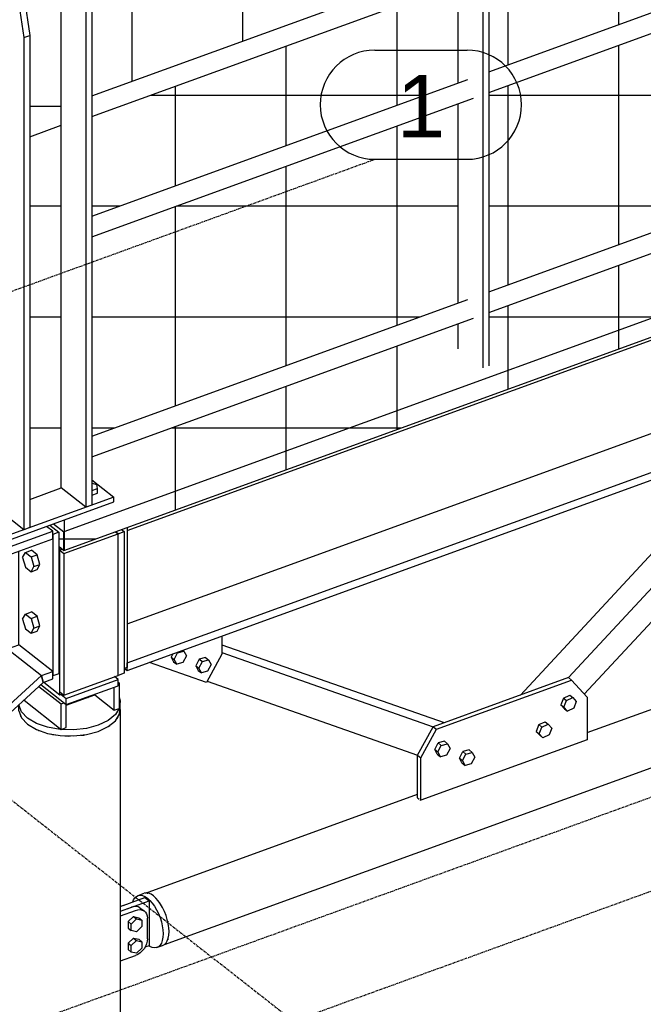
# Model space of a CAD drawing. Header units: millimetres. Extents: x 25 to 224619, y 20 to 11454.
# Tile 96 of 105: x 204800 to 205656, y 3886 to 5239. Entities that reach past the tile are written whole.
import ezdxf

# ---------------------------------------------------------------- set-up
doc = ezdxf.new("R2010")
doc.units = ezdxf.units.MM
doc.linetypes.add('DXK_LINE_DOT3', pattern=[5.9187, 2.979, -0.9799, 0.9799, -0.9799])
for name, color, linetype in [('ACIER_VISIBLE', 7, 'Continuous'), ('BOULONS', 7, 'Continuous'), ('MAILLAGE', 7, 'Continuous')]:
    doc.layers.add(name, color=color, linetype=linetype)
doc.styles.add('Arial', font='arial.ttf', dxfattribs={"height": 0.2})
pattern_1 = [(0, (203887.04, 5272.26), (0, 152.4), []), (90, (203887.04, 5272.26), (-152.4, 9e-15), [])]
pattern_2 = [(0, (205775.34, 5287.35), (0, 152.4), []), (90, (205775.34, 5287.35), (-152.4, 9e-15), [])]

# ---------------------------------------------------------------- blocks, each defined once
blk = doc.blocks.new('GridLine-1649644-28265 - 28025')
at = {"layer": 'MAILLAGE', "color": 7, "linetype": 'Continuous'}
for p, q in [((205287.5, 5196.8), (205414.2, 5196.8)), ((205287.5, 5046.8), (205414.2, 5046.8))]:
    blk.add_line(p, q, dxfattribs=at)
at = {"layer": 'MAILLAGE', "color": 7, "linetype": 'DXK_LINE_DOT3'}
blk.add_line((197433.6, 2193.3), (205287.5, 5046.8), dxfattribs=at)
at = {"layer": 'MAILLAGE', "color": 7, "linetype": 'Continuous'}
for centre, start, end in [((205287.5, 5121.8), 90, 270), ((205414.2, 5121.8), 270, 90)]:
    blk.add_arc(centre, 75, start, end, dxfattribs=at)
at = {"layer": 'MAILLAGE', "color": 7, "linetype": 'Continuous', "style": 'Arial'}
blk.add_text('1', height=86, dxfattribs=at).set_placement((205317.5, 5076.8))
blk = doc.blocks.new('GridLine-1649644-28266 - 28025')
at = {"layer": 'MAILLAGE', "color": 7, "linetype": 'DXK_LINE_DOT3'}
blk.add_line((198317.8, 1500.3), (206171.7, 4353.9), dxfattribs=at)
blk = doc.blocks.new('GridLine-1649644-28267 - 28025')
at = {"layer": 'MAILLAGE', "color": 7, "linetype": 'DXK_LINE_DOT3'}
blk.add_line((198430.4, 1412.1), (206284.2, 4265.6), dxfattribs=at)
blk = doc.blocks.new('GridLine-1649644-35271 - 28025')
at = {"layer": 'MAILLAGE', "color": 7, "linetype": 'DXK_LINE_DOT3'}
blk.add_line((203380, 5270.2), (206606.4, 2741.6), dxfattribs=at)
blk = doc.blocks.new('Part-1649644-29571 - 28025')
at = {"layer": 'ACIER_VISIBLE', "color": 136, "linetype": 'Continuous'}
for p, q in [((204898.7, 4606.5), (204929, 4582.7)), ((204813.3, 4579.4), (204856.6, 4595.2)), ((204929, 4582.7), (204774.7, 4526.7)), ((204846.2, 4545.9), (204929, 4576)), ((204929, 4576), (204929, 4582.7)), ((204740.9, 4553.1), (204771.2, 4564.2)), ((204774.7, 4526.7), (204740.9, 4553.1)), ((204740.9, 4553.1), (204740.9, 4546.4)), ((204740.9, 4546.4), (204774.7, 4519.9)), ((204774.7, 4519.9), (204846.2, 4545.9)), ((204774.7, 4519.9), (204774.7, 4526.7))]:
    blk.add_line(p, q, dxfattribs=at)
blk = doc.blocks.new('Bolt-1649644-29460 - 28025')
at = {"layer": 'BOULONS', "color": 7, "linetype": 'Continuous'}
for p, q in [((205546.7, 4306.6), (205543.1, 4297.3)), ((205546.7, 4306.6), (205555.3, 4310.5)), ((205546.7, 4306.6), (205551, 4303.3)), ((205547.3, 4294), (205551, 4303.3)), ((205551, 4303.3), (205559.5, 4307.2)), ((205555.3, 4310.5), (205559.5, 4307.2)), ((205559.5, 4307.2), (205564.4, 4301.8)), ((205564.4, 4301.8), (205560.8, 4292.5)), ((205543.1, 4297.3), (205548, 4291.9)), ((205543.1, 4297.3), (205547.3, 4294)), ((205552.2, 4288.6), (205547.3, 4294)), ((205548, 4291.9), (205552.2, 4288.6)), ((205560.8, 4292.5), (205552.2, 4288.6)), ((205512.9, 4270.1), (205509.2, 4260.8)), ((205512.9, 4270.1), (205521.4, 4274)), ((205512.9, 4270.1), (205517.1, 4266.8)), ((205513.4, 4257.5), (205517.1, 4266.8)), ((205517.1, 4266.8), (205525.6, 4270.7)), ((205521.4, 4274), (205525.6, 4270.7)), ((205525.6, 4270.7), (205530.6, 4265.2)), ((205530.6, 4265.2), (205526.9, 4256)), ((205509.2, 4260.8), (205514.1, 4255.4)), ((205509.2, 4260.8), (205513.4, 4257.5)), ((205518.4, 4252.1), (205513.4, 4257.5)), ((205514.1, 4255.4), (205518.4, 4252.1)), ((205526.9, 4256), (205518.4, 4252.1))]:
    blk.add_line(p, q, dxfattribs=at)
blk = doc.blocks.new('Part-1649644-29432 - 28025')
at = {"layer": 'ACIER_VISIBLE', "color": 136, "linetype": 'Continuous'}
for p, q in [((204941.6, 4021.6), (204971.7, 4032.5)), ((204971.7, 4032.5), (204977.3, 4028.1)), ((204938.4, 4020.1), (204938, 4019.8)), ((204941.6, 4021.6), (204938.4, 4020.1)), ((204947.2, 4017.2), (204977.3, 4028.1)), ((204977.3, 4028.1), (204977.3, 3966.2)), ((204977.3, 3966.2), (204971.6, 3964.2))]:
    blk.add_line(p, q, dxfattribs=at)
blk = doc.blocks.new('Part-1649644-29368 - 28025')
at = {"layer": 'ACIER_VISIBLE', "color": 136, "linetype": 'Continuous'}
for p, q in [((204931, 4535.2), (204934.7, 4532.3)), ((204934.7, 4532.3), (204942.9, 4535.3)), ((204934.7, 4337.8), (204934.7, 4532.3)), ((204939.2, 4538.2), (204942.9, 4535.3)), ((204942.9, 4535.3), (204942.9, 4340.8)), ((204942.9, 4340.8), (204934.7, 4337.8))]:
    blk.add_line(p, q, dxfattribs=at)
blk = doc.blocks.new('Bolt-1649644-29452 - 28025')
at = {"layer": 'BOULONS', "color": 7, "linetype": 'Continuous'}
for p, q in [((205015.7, 4369.5), (205016.6, 4368.7)), ((205016.6, 4368.7), (205025.2, 4371.1)), ((205023.6, 4372.3), (205025.2, 4371.1)), ((205025.2, 4371.1), (205028.8, 4364.4)), ((205009.9, 4367.3), (205007.5, 4363)), ((205007.5, 4363), (205011.1, 4356.4)), ((205007.5, 4363), (205011.7, 4359.7)), ((205011.1, 4356.4), (205015.4, 4353.1)), ((205011.7, 4359.7), (205016.6, 4368.7)), ((205015.4, 4353.1), (205011.7, 4359.7)), ((205028.8, 4364.4), (205023.9, 4355.4)), ((205046.3, 4360.1), (205041.4, 4351.1)), ((205045.6, 4347.8), (205050.5, 4356.8)), ((205054.9, 4362.5), (205046.3, 4360.1)), ((205046.3, 4360.1), (205050.5, 4356.8)), ((205050.5, 4356.8), (205059.1, 4359.2)), ((205054.9, 4362.5), (205059.1, 4359.2)), ((205059.1, 4359.2), (205062.7, 4352.5)), ((205023.9, 4355.4), (205015.4, 4353.1)), ((205041.4, 4351.1), (205045, 4344.5)), ((205041.4, 4351.1), (205045.6, 4347.8)), ((205045, 4344.5), (205049.3, 4341.2)), ((205049.3, 4341.2), (205045.6, 4347.8)), ((205057.8, 4343.5), (205049.3, 4341.2)), ((205062.7, 4352.5), (205057.8, 4343.5))]:
    blk.add_line(p, q, dxfattribs=at)
blk = doc.blocks.new('Part-1649644-29458 - 28025')
at = {"layer": 'ACIER_VISIBLE', "color": 136, "linetype": 'Continuous'}
for p, q in [((205553.5, 4334.7), (205367.6, 4267.2)), ((205372.1, 4263.7), (205558, 4331.2)), ((205553.5, 4334.7), (205558, 4331.2)), ((205558, 4331.2), (205579.3, 4307.7)), ((205579.3, 4307.7), (205579.3, 4249.2)), ((205346.3, 4228.2), (205367.6, 4267.2)), ((205350.8, 4224.7), (205372.1, 4263.7)), ((205367.6, 4267.2), (205372.1, 4263.7)), ((205579.3, 4249.2), (205350.8, 4166.2)), ((205346.3, 4169.7), (205346.3, 4228.2)), ((205346.3, 4228.2), (205350.8, 4224.7)), ((205350.8, 4166.2), (205350.8, 4224.7)), ((205346.3, 4169.7), (205348.5, 4167.9)), ((205349.6, 4167), (205350.8, 4166.2))]:
    blk.add_line(p, q, dxfattribs=at)
blk = doc.blocks.new('Part-1649644-28384 - 28025')
at = {"layer": 'ACIER_VISIBLE', "color": 136, "linetype": 'Continuous'}
for p, q in [((203864.8, 5289.7), (203887, 5272.3)), ((203958.3, 5216.4), (204328.6, 4926.2)), ((204365.8, 4897.1), (204443.7, 4836)), ((204464.4, 4819.7), (204550.6, 4752.2)), ((204571.3, 4736), (204685.8, 4646.2)), ((204727.9, 4613.3), (204771.2, 4579.3)), ((204853.2, 4515.1), (204854.7, 4513.9)), ((204854.7, 4310.9), (204854.7, 4513.9)), ((204832.6, 4328.3), (204854.7, 4310.9)), ((204854.7, 4310.9), (204858.3, 4312.3))]:
    blk.add_line(p, q, dxfattribs=at)
blk = doc.blocks.new('Part-1649644-29570 - 28025')
at = {"layer": 'ACIER_VISIBLE', "color": 136, "linetype": 'Continuous'}
for p, q in [((204794.1, 5289.9), (204805, 5213.9)), ((204799.4, 5294.8), (204802, 5295.7)), ((204801.1, 5296.4), (204802, 5295.7)), ((204802, 5295.7), (204813.3, 5216.9)), ((204771.2, 5240.3), (204777.6, 5274.8)), ((204771.2, 4564.2), (204771.2, 5240.3)), ((204805, 5213.9), (204813.3, 5216.9)), ((204805, 5213.9), (204805, 4537.7)), ((204813.3, 5216.9), (204813.3, 4540.7)), ((204805, 4537.7), (204771.2, 4564.2)), ((204813.3, 4540.7), (204805, 4537.7))]:
    blk.add_line(p, q, dxfattribs=at)
blk = doc.blocks.new('Bolt-1649644-29377 - 28025')
at = {"layer": 'BOULONS', "color": 7, "linetype": 'Continuous'}
for p, q in [((204892.9, 4307.1), (204889, 4307)), ((204894.6, 4309), (204892.9, 4307.1)), ((204892.9, 4307.1), (204892.9, 4308.4))]:
    blk.add_line(p, q, dxfattribs=at)
blk = doc.blocks.new('Part-1649644-28733 - 28025')
at = {"linetype": 'Continuous'}
h = blk.add_hatch(dxfattribs=at)
h.set_pattern_fill('', color=8, style=0, pattern_type=0)
h.set_pattern_definition(pattern_1)
h.paths.add_polyline_path([(204898.7, 5133.8), (205402.2, 5316.7), (205402.2, 5453.2), (204898.7, 5270.3)])
h = blk.add_hatch(dxfattribs=at)
h.set_pattern_fill('', color=8, style=0, pattern_type=0)
h.set_pattern_definition(pattern_1)
h.paths.add_polyline_path([(204813.3, 5077.8), (204856.6, 5093.6), (204856.6, 5319.2), (204862.9, 5353), (204801.1, 5296.4), (204802, 5295.7), (204813.3, 5216.9)])
at = {"layer": 'ACIER_VISIBLE', "color": 136, "linetype": 'Continuous'}
blk.add_line((204813.3, 5077.8), (204856.6, 5093.6), dxfattribs=at)
blk = doc.blocks.new('Bolt-1649644-29409 - 28025')
at = {"layer": 'BOULONS', "color": 7, "linetype": 'Continuous'}
for p, q in [((204803.5, 4499.5), (204807.4, 4506.6)), ((204807.4, 4506.6), (204815.7, 4509.6)), ((204807.4, 4506.6), (204815.2, 4500.5)), ((204823.5, 4503.5), (204815.7, 4509.6)), ((204803.5, 4499.5), (204807.4, 4486.3)), ((204815.2, 4500.5), (204823.5, 4503.5)), ((204815.2, 4500.5), (204819.1, 4487.3)), ((204827.4, 4490.3), (204823.5, 4503.5)), ((204807.4, 4486.3), (204815.2, 4480.2)), ((204815.2, 4480.2), (204819.1, 4487.3)), ((204815.2, 4480.2), (204823.5, 4483.2)), ((204819.1, 4487.3), (204827.4, 4490.3)), ((204823.5, 4483.2), (204827.4, 4490.3)), ((204807.4, 4422), (204815.7, 4425)), ((204823.5, 4418.9), (204815.7, 4425)), ((204803.5, 4414.9), (204807.4, 4422)), ((204803.5, 4414.9), (204807.4, 4401.7)), ((204807.4, 4422), (204815.2, 4415.9)), ((204815.2, 4415.9), (204823.5, 4418.9)), ((204815.2, 4415.9), (204819.1, 4402.7)), ((204827.4, 4405.7), (204823.5, 4418.9)), ((204807.4, 4401.7), (204815.2, 4395.6)), ((204815.2, 4395.6), (204819.1, 4402.7)), ((204815.2, 4395.6), (204823.5, 4398.6)), ((204819.1, 4402.7), (204827.4, 4405.7)), ((204823.5, 4398.6), (204827.4, 4405.7))]:
    blk.add_line(p, q, dxfattribs=at)
blk = doc.blocks.new('Part-1649644-29405 - 28025')
at = {"layer": 'ACIER_VISIBLE', "color": 136, "linetype": 'Continuous'}
for p, q in [((204947.1, 4541.1), (204947.1, 4348.8)), ((204947.1, 4348.8), (204942.9, 4347.3))]:
    blk.add_line(p, q, dxfattribs=at)
blk = doc.blocks.new('Part-1649644-29374 - 28025')
at = {"layer": 'ACIER_VISIBLE', "color": 136, "linetype": 'Continuous'}
for p, q in [((204826, 4322.5), (204856.6, 4298.5)), ((204929.4, 4290), (204929.4, 4321.7)), ((204934.7, 4328.3), (204936, 4327.3)), ((204934.7, 4326.8), (204936, 4327.3)), ((204936, 4327.3), (204936, 4292.4)), ((204805.5, 4303.7), (204856.6, 4263.6)), ((204863.3, 4296.7), (204902.7, 4311)), ((204902.7, 4311), (204902.7, 4311.9)), ((204902.7, 4311), (204929.4, 4290)), ((204856.6, 4298.5), (204860.8, 4300)), ((204856.6, 4263.6), (204856.6, 4298.5)), ((204863.3, 4266), (204863.3, 4298)), ((204929.4, 4290), (204936, 4292.4)), ((204856.6, 4263.6), (204863.3, 4266))]:
    blk.add_line(p, q, dxfattribs=at)
blk = doc.blocks.new('Part-1649644-29423 - 28025')
at = {"layer": 'ACIER_VISIBLE', "color": 136, "linetype": 'Continuous'}
for p, q in [((205579.3, 4259.2), (205928.2, 4386)), ((205935.1, 4387.5), (205928.2, 4386)), ((205943.3, 4383.6), (205935.1, 4387.5)), ((205951.5, 4374.7), (205943.3, 4383.6)), ((205958.5, 4362.3), (205951.5, 4374.7)), ((205963.1, 4348.2), (205958.5, 4362.3)), ((205964.7, 4334.6), (205963.1, 4348.2)), ((205963.1, 4323.6), (205964.7, 4334.6)), ((204998.5, 3968), (205958.5, 4316.8)), ((205958.5, 4316.8), (205963.1, 4323.6)), ((204972.3, 4038.7), (205346.3, 4174.6)), ((204974.9, 4038.7), (204975.1, 4038.7)), ((204975.1, 4038.7), (204975.5, 4038.6)), ((204991.2, 4026.3), (204991.5, 4025.9)), ((204991.5, 4025.9), (204991.8, 4025.4)), ((205002.9, 4000), (205003.1, 3999.4)), ((205003.1, 3999.4), (205003.2, 3998.8)), ((205003.1, 3974.8), (205002.9, 3974.5)), ((205003.2, 3975.2), (205003.1, 3974.8))]:
    blk.add_line(p, q, dxfattribs=at)
blk = doc.blocks.new('Part-1649644-28734 - 28025')
at = {"linetype": 'Continuous'}
h = blk.add_hatch(dxfattribs=at)
h.set_pattern_fill('', color=8, style=0, pattern_type=0)
h.set_pattern_definition(pattern_2)
h.paths.add_polyline_path([(205444.2, 5167), (205775.3, 5287.3), (205656.3, 5380.6), (205444.2, 5303.6)])
h = blk.add_hatch(dxfattribs=at)
h.set_pattern_fill('', color=8, style=0, pattern_type=0)
h.set_pattern_definition(pattern_2)
h.paths.add_polyline_path([(204898.7, 4968.8), (205402.2, 5151.8), (205402.2, 5288.3), (204898.7, 5105.4)])
h = blk.add_hatch(dxfattribs=at)
h.set_pattern_fill('', color=8, style=0, pattern_type=0)
h.set_pattern_definition(pattern_2)
h.paths.add_polyline_path([(205444.2, 4864.8), (205954.8, 5050.3), (205954.8, 5146.7), (205800.1, 5268), (205444.2, 5138.7)])
h = blk.add_hatch(dxfattribs=at)
h.set_pattern_fill('', color=8, style=0, pattern_type=0)
h.set_pattern_definition(pattern_2)
h.paths.add_polyline_path([(206070, 5056.4), (206070, 5042.2), (206020.4, 5024.2), (206014.8, 5028.6), (206014.8, 5099.7), (205996.8, 5113.8), (205996.8, 4964), (205988.6, 4961), (205954.8, 4987.4), (205954.8, 5021.9), (205444.2, 4836.4), (205444.2, 4763.2), (205436, 4760.2), (205402.2, 4786.6), (205402.2, 4821.2), (204898.7, 4638.2), (204898.7, 4606.5), (204929, 4582.7), (204929, 4576), (204846.2, 4545.9), (204841, 4544), (204853.2, 4534.5), (204853.2, 4515.1), (204860.3, 4509.5), (206141.5, 4975), (206141.5, 5000.4)])
h = blk.add_hatch(dxfattribs=at)
h.set_pattern_fill('', color=8, style=0, pattern_type=0)
h.set_pattern_definition(pattern_2)
h.paths.add_polyline_path([(204898.7, 4666.6), (205402.2, 4849.6), (205402.2, 5123.4), (204898.7, 4940.4)])
h = blk.add_hatch(dxfattribs=at)
h.set_pattern_fill('', color=8, style=0, pattern_type=0)
h.set_pattern_definition(pattern_2)
h.paths.add_polyline_path([(204813.3, 4579.4), (204856.6, 4595.2), (204856.6, 5093.6), (204813.3, 5077.8)])
at = {"layer": 'ACIER_VISIBLE', "color": 136, "linetype": 'Continuous'}
for p, q in [((204813.3, 5077.8), (204856.6, 5093.6)), ((206141.5, 5000.4), (204860.3, 4534.9)), ((204860.3, 4509.5), (206141.5, 4975)), ((204846.2, 4545.9), (204860.3, 4534.9)), ((204860.3, 4509.5), (204860.3, 4534.9)), ((204853.2, 4515.1), (204860.3, 4509.5))]:
    blk.add_line(p, q, dxfattribs=at)
blk = doc.blocks.new('Part-1649644-29424 - 28025')
at = {"layer": 'ACIER_VISIBLE', "color": 136, "linetype": 'Continuous'}
for p, q in [((204938, 4013.8), (204953.1, 4019.3)), ((204956.3, 4020.2), (204953.1, 4019.3)), ((204959.4, 4020.3), (204956.3, 4020.2)), ((204962.3, 4019.8), (204959.4, 4020.3)), ((204964.8, 4018.6), (204962.3, 4019.8)), ((204964.8, 4018.6), (204970.4, 4014.2)), ((204938, 4007.4), (204958.7, 4014.9)), ((204958.7, 4014.9), (204961.9, 4015.8)), ((204961.9, 4015.8), (204965, 4015.9)), ((204965, 4015.9), (204967.9, 4015.4)), ((204967.9, 4015.4), (204970.4, 4014.2)), ((204970.4, 4014.2), (204972.5, 4012.4)), ((204972.5, 4012.4), (204974, 4010)), ((204974, 4010), (204974.9, 4007.2)), ((204974.9, 4007.2), (204975.2, 4004)), ((204975.2, 3975.9), (204975.2, 4004)), ((204972.5, 3965.5), (204970.4, 3962.2)), ((204974, 3969), (204972.5, 3965.5)), ((204974.9, 3972.5), (204974, 3969)), ((204975.2, 3975.9), (204974.9, 3972.5)), ((204938, 3945.5), (204958.7, 3953)), ((204961.9, 3954.5), (204958.7, 3953)), ((204965, 3956.6), (204961.9, 3954.5)), ((204967.9, 3959.2), (204965, 3956.6)), ((204970.4, 3962.2), (204967.9, 3959.2))]:
    blk.add_line(p, q, dxfattribs=at)
blk = doc.blocks.new('Part-1649644-29376 - 28025')
at = {"layer": 'ACIER_VISIBLE', "color": 136, "linetype": 'Continuous'}
for p, q in [((204863.6, 4306.2), (204934.7, 4332)), ((204934.7, 4332), (204929.7, 4336)), ((204934.7, 4323.6), (204934.7, 4332)), ((204828.7, 4325.1), (204863.6, 4297.8)), ((204863.6, 4297.8), (204934.7, 4323.6)), ((204856.6, 4311.7), (204863.6, 4306.2)), ((204863.6, 4297.8), (204863.6, 4306.2))]:
    blk.add_line(p, q, dxfattribs=at)
blk = doc.blocks.new('Part-1649644-29408 - 28025')
at = {"layer": 'ACIER_VISIBLE', "color": 136, "linetype": 'Continuous'}
for p, q in [((204841, 4544), (204853.2, 4534.5)), ((204853.2, 4534.5), (204844.9, 4531.5)), ((204853.2, 4534.5), (204853.2, 4340)), ((204844.9, 4531.5), (204844.9, 4337)), ((204853.2, 4340), (204844.9, 4337))]:
    blk.add_line(p, q, dxfattribs=at)
blk = doc.blocks.new('Part-1649644-29420 - 28025')
at = {"layer": 'ACIER_VISIBLE', "color": 136, "linetype": 'Continuous'}
for p, q in [((204860.3, 4505.3), (204934.7, 4532.3)), ((204934.7, 4532.3), (204931, 4535.2)), ((204934.7, 4337.8), (204934.7, 4532.3)), ((204858.3, 4511), (204854.7, 4509.7)), ((204854.7, 4509.7), (204860.3, 4505.3)), ((204854.7, 4315.2), (204854.7, 4509.7)), ((204860.3, 4505.3), (204860.3, 4310.8)), ((204860.3, 4310.8), (204934.7, 4337.8)), ((204854.7, 4315.2), (204860.3, 4310.8))]:
    blk.add_line(p, q, dxfattribs=at)
blk = doc.blocks.new('Part-1649644-29367 - 28025')
at = {"layer": 'ACIER_VISIBLE', "color": 136, "linetype": 'Continuous'}
for p, q in [((204947.1, 4536.9), (206051.7, 4938.3)), ((206051.7, 4938.3), (206051.7, 4942.4)), ((206005, 4793.1), (206005, 4921.3)), ((204947.1, 4408.7), (206005, 4793.1)), ((206051.7, 4756.4), (206005, 4793.1)), ((204947.1, 4355.1), (206051.7, 4756.4)), ((206051.7, 4745.9), (206051.7, 4756.4)), ((204947.1, 4344.5), (206051.7, 4745.9)), ((204947.1, 4541.1), (204947.1, 4536.9)), ((204943.4, 4347.4), (204947.1, 4344.5)), ((204947.1, 4344.5), (204947.1, 4355.1))]:
    blk.add_line(p, q, dxfattribs=at)
blk = doc.blocks.new('Part-1649644-29372 - 28025')
at = {"layer": 'ACIER_VISIBLE', "color": 136, "linetype": 'Continuous'}
for p, q in [((204782.7, 4374.3), (204829.4, 4337.7)), ((201890, 1641.6), (204829.4, 4337.7)), ((204829.4, 4337.7), (204832, 4328.1)), ((201900.4, 1639), (204832, 4328.1))]:
    blk.add_line(p, q, dxfattribs=at)
blk = doc.blocks.new('Part-1649644-29373 - 28025')
at = {"layer": 'ACIER_VISIBLE', "color": 136, "linetype": 'Continuous'}
for p, q in [((204937.2, 4288.2), (204938, 4290.5)), ((204938, 4290.5), (204937.6, 4292.2)), ((204938, 2716.9), (204938, 4290.5)), ((204801.1, 4281.2), (204800.5, 4283.8)), ((204801.8, 4280.4), (204801.1, 4281.2)), ((204932.4, 4277.6), (204933.9, 4279)), ((204933.9, 4279), (204934.7, 4281.3)), ((204824.3, 4262.8), (204825.4, 4262.2)), ((204825.4, 4262.2), (204829.7, 4260.9)), ((204922.2, 4268.2), (204923.4, 4268.8)), ((204923.4, 4268.8), (204925.8, 4271.1)), ((204841.8, 4257.4), (204844.6, 4256.5)), ((204844.6, 4256.5), (204848.9, 4256.1)), ((204861.7, 4254.8), (204866, 4254.4)), ((204866, 4254.4), (204869.2, 4254.6)), ((204882.9, 4255.5), (204887.7, 4255.8)), ((204887.7, 4255.8), (204889.2, 4256.2))]:
    blk.add_line(p, q, dxfattribs=at)
blk = doc.blocks.new('Part-1649644-29378 - 28025')
at = {"layer": 'ACIER_VISIBLE', "color": 136, "linetype": 'Continuous'}
for p, q in [((204731.1, 4552.5), (204771.2, 4567.1)), ((204781.8, 4512.8), (204731.1, 4552.5)), ((204781.8, 4512.8), (204844.9, 4535.7)), ((204844.9, 4535.7), (204836.5, 4542.3)), ((204844.9, 4525.2), (204844.9, 4535.7)), ((204784.4, 4503.2), (204844.9, 4525.2)), ((204784.4, 4503.2), (204781.8, 4512.8)), ((204798.2, 4379.9), (204798.2, 4508.2)), ((204755, 4476.2), (204782.7, 4374.3)), ((204782.7, 4374.3), (204798.2, 4379.9)), ((204782.7, 4374.3), (204829.4, 4337.7)), ((204844.9, 4343.3), (204798.2, 4379.9)), ((204829.4, 4337.7), (204844.9, 4343.3)), ((204844.9, 4332.8), (204844.9, 4343.3)), ((204832, 4328.1), (204829.4, 4337.7)), ((204832, 4328.1), (204844.9, 4332.8))]:
    blk.add_line(p, q, dxfattribs=at)
blk = doc.blocks.new('Part-1649644-29417 - 28025')
at = {"layer": 'ACIER_VISIBLE', "color": 136, "linetype": 'Continuous'}
for p, q in [((204936, 4307.6), (204937.8, 4302.8)), ((204937.8, 4302.8), (204936.8, 4293.1)), ((204937.8, 4294.4), (204937.8, 4302.8)), ((204802.2, 4287.8), (204798.5, 4297.3)), ((204798.5, 4288.9), (204798.5, 4297.3)), ((204798.5, 4288.9), (204802.2, 4279.3)), ((204936.8, 4293.1), (204931.1, 4283.9)), ((204936.8, 4284.7), (204937.8, 4294.4)), ((204810.4, 4279.1), (204802.2, 4287.8)), ((204802.2, 4279.3), (204810.4, 4270.6)), ((204822.6, 4271.8), (204810.4, 4279.1)), ((204921.1, 4275.8), (204907.5, 4269.3)), ((204931.1, 4283.9), (204921.1, 4275.8)), ((204921.1, 4267.3), (204931.1, 4275.4)), ((204931.1, 4275.4), (204936.8, 4284.7)), ((204810.4, 4270.6), (204822.6, 4263.4)), ((204837.8, 4266.5), (204822.6, 4271.8)), ((204822.6, 4263.4), (204837.8, 4258.1)), ((204855.2, 4263.5), (204837.8, 4266.5)), ((204873.4, 4262.9), (204855.2, 4263.5)), ((204891.2, 4264.9), (204873.4, 4262.9)), ((204907.5, 4269.3), (204891.2, 4264.9)), ((204907.5, 4260.8), (204921.1, 4267.3)), ((204837.8, 4258.1), (204855.2, 4255)), ((204855.2, 4255), (204873.4, 4254.5)), ((204873.4, 4254.5), (204891.2, 4256.4)), ((204891.2, 4256.4), (204907.5, 4260.8))]:
    blk.add_line(p, q, dxfattribs=at)
blk = doc.blocks.new('Bolt-1649644-29426 - 28025')
at = {"layer": 'BOULONS', "color": 7, "linetype": 'Continuous'}
for p, q in [((204955.8, 4006.5), (204948.4, 3999.4)), ((204955.8, 4006.5), (204963.2, 4004.8)), ((204955.8, 4006.5), (204960, 4003.2)), ((204963.2, 4004.8), (204967.5, 4001.5)), ((204948.4, 3999.4), (204948.4, 3990.6)), ((204948.4, 3999.4), (204952.6, 3996.1)), ((204948.4, 3990.6), (204952.6, 3987.3)), ((204952.6, 3996.1), (204960, 4003.2)), ((204952.6, 3987.3), (204952.6, 3996.1)), ((204960, 4003.2), (204967.5, 4001.5)), ((204967.5, 3992.7), (204960, 3985.6)), ((204967.5, 4001.5), (204967.5, 3992.7)), ((204960, 3985.6), (204952.6, 3987.3)), ((204955.8, 3976.9), (204948.4, 3969.8)), ((204948.4, 3969.8), (204948.4, 3961)), ((204948.4, 3969.8), (204952.6, 3966.5)), ((204952.6, 3966.5), (204960, 3973.6)), ((204952.6, 3957.7), (204952.6, 3966.5)), ((204955.8, 3976.9), (204963.2, 3975.2)), ((204955.8, 3976.9), (204960, 3973.6)), ((204960, 3973.6), (204967.5, 3971.9)), ((204963.2, 3975.2), (204967.5, 3971.9)), ((204967.5, 3971.9), (204967.5, 3963.1)), ((204948.4, 3961), (204952.6, 3957.7)), ((204960, 3956), (204952.6, 3957.7)), ((204967.5, 3963.1), (204960, 3956))]:
    blk.add_line(p, q, dxfattribs=at)
blk = doc.blocks.new('Part-1649644-29434 - 28025')
at = {"layer": 'ACIER_VISIBLE', "color": 136, "linetype": 'Continuous'}
for p, q in [((204956, 4029.2), (204957.7, 4032.1)), ((204957.7, 4032.1), (204959.9, 4034.2)), ((204959.9, 4034.2), (204962.5, 4035.5)), ((204962.5, 4035.5), (204970.7, 4038.5)), ((204962.5, 4035.5), (204965.3, 4035.9)), ((204965.3, 4035.9), (204968.5, 4035.4)), ((204968.5, 4035.4), (204971.7, 4034)), ((204973.6, 4038.9), (204970.7, 4038.5)), ((204971.7, 4034), (204975.1, 4031.8)), ((204976.7, 4038.4), (204973.6, 4038.9)), ((204975.1, 4031.8), (204978.4, 4028.7)), ((204980, 4037), (204976.7, 4038.4)), ((204983.3, 4034.8), (204980, 4037)), ((204986.7, 4031.7), (204983.3, 4034.8)), ((204990, 4028), (204986.7, 4031.7)), ((204955.1, 4026.5), (204956, 4029.2)), ((204978.4, 4028.7), (204981.7, 4025)), ((204981.7, 4025), (204984.8, 4020.6)), ((204984.8, 4020.6), (204987.7, 4015.8)), ((204993.1, 4023.6), (204990, 4028)), ((204995.9, 4018.8), (204993.1, 4023.6)), ((204998.5, 4013.5), (204995.9, 4018.8)), ((204987.7, 4015.8), (204990.2, 4010.5)), ((204990.2, 4010.5), (204992.4, 4004.9)), ((204992.4, 4004.9), (204994.2, 3999.2)), ((205000.7, 4007.9), (204998.5, 4013.5)), ((205002.4, 4002.2), (205000.7, 4007.9)), ((204994.2, 3999.2), (204995.4, 3993.6)), ((204995.4, 3993.6), (204996.2, 3988)), ((205003.7, 3996.6), (205002.4, 4002.2)), ((205004.5, 3991), (205003.7, 3996.6)), ((205004.8, 3985.8), (205004.5, 3991)), ((204996.2, 3978), (204995.4, 3973.7)), ((204996.2, 3988), (204996.5, 3982.8)), ((204996.5, 3982.8), (204996.2, 3978)), ((205003.7, 3976.7), (205004.5, 3981)), ((205004.5, 3981), (205004.8, 3985.8)), ((204978.4, 3965.2), (204977, 3966.1)), ((204981.7, 3963.8), (204978.4, 3965.2)), ((204984.8, 3963.3), (204981.7, 3963.8)), ((204987.7, 3963.7), (204984.8, 3963.3)), ((204987.7, 3963.7), (204995.9, 3966.7)), ((204990.2, 3965), (204987.7, 3963.7)), ((204992.4, 3967.1), (204990.2, 3965)), ((204994.2, 3970), (204992.4, 3967.1)), ((204995.4, 3973.7), (204994.2, 3970)), ((204995.9, 3966.7), (204998.5, 3968)), ((204998.5, 3968), (205000.7, 3970.1)), ((205000.7, 3970.1), (205002.4, 3973)), ((205002.4, 3973), (205003.7, 3976.7))]:
    blk.add_line(p, q, dxfattribs=at)
blk = doc.blocks.new('Part-1649644-29449 - 28025')
at = {"layer": 'ACIER_VISIBLE', "color": 136, "linetype": 'Continuous'}
for p, q in [((205077.5, 4379.9), (205382.9, 4272.8)), ((205077.5, 4369), (205367.6, 4267.2)), ((205057.1, 4329.7), (205346.3, 4228.2))]:
    blk.add_line(p, q, dxfattribs=at)
blk = doc.blocks.new('Part-1649644-29451 - 28025')
at = {"layer": 'ACIER_VISIBLE', "color": 136, "linetype": 'Continuous'}
for p, q in [((205077.5, 4391.9), (205077.5, 4367)), ((205077.5, 4367), (205056.3, 4328.1)), ((205056.3, 4328.1), (204977.7, 4355.6))]:
    blk.add_line(p, q, dxfattribs=at)
blk = doc.blocks.new('Part-1649644-29453 - 28025')
at = {"layer": 'ACIER_VISIBLE', "color": 136, "linetype": 'Continuous'}
for p, q in [((205487.5, 4310.8), (205809.6, 4657.9)), ((205553.5, 4334.7), (205848, 4652.1)), ((205575.4, 4312), (205869.3, 4628.6))]:
    blk.add_line(p, q, dxfattribs=at)
blk = doc.blocks.new('Bolt-1649644-29459 - 28025')
at = {"layer": 'BOULONS', "color": 7, "linetype": 'Continuous'}
for p, q in [((205369.8, 4235.9), (205374.7, 4244.9)), ((205373.4, 4229.3), (205369.8, 4235.9)), ((205369.8, 4235.9), (205374, 4232.6)), ((205374, 4232.6), (205378.9, 4241.6)), ((205383.3, 4247.2), (205374.7, 4244.9)), ((205374.7, 4244.9), (205378.9, 4241.6)), ((205378.9, 4241.6), (205387.5, 4243.9)), ((205383.3, 4247.2), (205387.5, 4243.9)), ((205391.1, 4237.3), (205386.2, 4228.3)), ((205387.5, 4243.9), (205391.1, 4237.3)), ((205417.2, 4235.3), (205408.6, 4233)), ((205417.2, 4235.3), (205421.4, 4232)), ((205373.4, 4229.3), (205377.7, 4225.9)), ((205377.7, 4225.9), (205374, 4232.6)), ((205386.2, 4228.3), (205377.7, 4225.9)), ((205403.7, 4224), (205408.6, 4233)), ((205407.3, 4217.4), (205403.7, 4224)), ((205403.7, 4224), (205407.9, 4220.7)), ((205407.9, 4220.7), (205412.8, 4229.7)), ((205411.6, 4214.1), (205407.9, 4220.7)), ((205408.6, 4233), (205412.8, 4229.7)), ((205412.8, 4229.7), (205421.4, 4232)), ((205425, 4225.4), (205420.1, 4216.4)), ((205421.4, 4232), (205425, 4225.4)), ((205407.3, 4217.4), (205411.6, 4214.1)), ((205420.1, 4216.4), (205411.6, 4214.1))]:
    blk.add_line(p, q, dxfattribs=at)
blk = doc.blocks.new('Part-1649644-29550 - 28025')
at = {"layer": 'ACIER_VISIBLE', "color": 136, "linetype": 'Continuous'}
for p, q in [((205402.2, 5563.6), (205409.1, 5600.9)), ((205426.4, 5603.9), (205423.5, 5606.1)), ((205434.7, 5606.9), (205426.4, 5603.9)), ((205426.4, 5603.9), (205436, 5537.2)), ((205434.7, 5606.9), (205431.8, 5609.1)), ((205444.2, 5540.2), (205434.7, 5606.9)), ((205402.2, 5481.6), (205402.2, 5563.6)), ((205436, 5537.2), (205444.2, 5540.2)), ((205436, 5537.2), (205436, 4760.2)), ((205444.2, 5540.2), (205444.2, 4763.2)), ((205402.2, 5316.7), (205402.2, 5453.2)), ((205402.2, 5151.8), (205402.2, 5288.3)), ((205402.2, 4849.6), (205402.2, 5123.4)), ((205402.2, 4786.6), (205402.2, 4821.2))]:
    blk.add_line(p, q, dxfattribs=at)
blk = doc.blocks.new('Part-1649644-29563 - 28025')
at = {"layer": 'ACIER_VISIBLE', "color": 136, "linetype": 'Continuous'}
for p, q in [((205444.2, 5332), (205967.9, 5522.2)), ((205971.7, 5520.8), (205967.9, 5522.2)), ((205975.5, 5516.3), (205971.7, 5520.8)), ((205978.2, 5510), (205975.5, 5516.3)), ((205979.2, 5503.5), (205978.2, 5510)), ((205444.2, 5303.6), (205975.5, 5496.6)), ((205975.5, 5496.6), (205978.2, 5498.6)), ((205978.2, 5498.6), (205979.2, 5503.5)), ((204898.7, 5133.8), (205415.3, 5321.5)), ((204898.7, 5105.4), (205422.9, 5295.8))]:
    blk.add_line(p, q, dxfattribs=at)
blk = doc.blocks.new('Part-1649644-29564 - 28025')
at = {"layer": 'ACIER_VISIBLE', "color": 136, "linetype": 'Continuous'}
for p, q in [((205444.2, 5167), (205967.9, 5357.3)), ((205971.7, 5355.9), (205967.9, 5357.3)), ((205975.5, 5351.4), (205971.7, 5355.9)), ((205978.2, 5345), (205975.5, 5351.4)), ((205979.2, 5338.6), (205978.2, 5345)), ((205444.2, 5138.7), (205975.5, 5331.7)), ((205975.5, 5331.7), (205978.2, 5333.7)), ((205978.2, 5333.7), (205979.2, 5338.6)), ((204898.7, 4968.8), (205415.3, 5156.5)), ((204898.7, 4940.4), (205422.9, 5130.9))]:
    blk.add_line(p, q, dxfattribs=at)
blk = doc.blocks.new('Part-1649644-29565 - 28025')
at = {"layer": 'ACIER_VISIBLE', "color": 136, "linetype": 'Continuous'}
for p, q in [((205444.2, 4864.8), (205967.9, 5055.1)), ((205444.2, 4836.4), (205975.5, 5029.5)), ((204898.7, 4666.6), (205415.3, 4854.3)), ((204898.7, 4638.2), (205422.9, 4828.7))]:
    blk.add_line(p, q, dxfattribs=at)
blk = doc.blocks.new('Part-1649644-29569 - 28025')
at = {"layer": 'ACIER_VISIBLE', "color": 136, "linetype": 'Continuous'}
for p, q in [((204885.7, 5374), (204887.4, 5374.6)), ((204886.8, 5375), (204887.4, 5374.6)), ((204887.4, 5374.6), (204898.7, 5295.7)), ((204879.6, 5368.3), (204890.4, 5292.7)), ((204856.6, 5319.2), (204862.9, 5353)), ((204856.6, 4595.2), (204856.6, 5319.2)), ((204890.4, 5292.7), (204898.7, 5295.7)), ((204890.4, 5292.7), (204890.4, 4568.7)), ((204898.7, 5295.7), (204898.7, 4571.7)), ((204890.4, 4568.7), (204856.6, 4595.2)), ((204898.7, 4571.7), (204890.4, 4568.7))]:
    blk.add_line(p, q, dxfattribs=at)
blk = doc.blocks.new('Bolt-1649644-29573 - 28025')
at = {"layer": 'BOULONS', "color": 7, "linetype": 'Continuous'}
for p, q in [((204898.7, 4601.7), (204905.5, 4599.9)), ((204906.3, 4594.4), (204905.5, 4599.9)), ((204898.7, 4591.6), (204906.3, 4594.4)), ((204898.7, 4585.3), (204906.3, 4588)), ((204906.3, 4588), (204906.3, 4594.4))]:
    blk.add_line(p, q, dxfattribs=at)

msp = doc.modelspace()

# ---------------------------------------------------------------- block references
for name in ['Part-1649644-28733 - 28025', 'Part-1649644-29550 - 28025', 'Part-1649644-29563 - 28025', 'GridLine-1649644-35271 - 28025', 'Part-1649644-28734 - 28025', 'Part-1649644-29569 - 28025', 'Part-1649644-29564 - 28025', 'Part-1649644-28384 - 28025', 'Part-1649644-29570 - 28025', 'GridLine-1649644-28265 - 28025', 'Part-1649644-29565 - 28025', 'Part-1649644-29367 - 28025', 'Part-1649644-29453 - 28025', 'Part-1649644-29571 - 28025', 'Bolt-1649644-29573 - 28025', 'Part-1649644-29378 - 28025', 'Part-1649644-29372 - 28025', 'Part-1649644-29408 - 28025', 'Part-1649644-29420 - 28025', 'Part-1649644-29368 - 28025', 'Part-1649644-29405 - 28025', 'Bolt-1649644-29409 - 28025', 'GridLine-1649644-28266 - 28025', 'GridLine-1649644-28267 - 28025', 'Part-1649644-29423 - 28025', 'Part-1649644-29451 - 28025', 'Bolt-1649644-29452 - 28025', 'Part-1649644-29449 - 28025', 'Part-1649644-29376 - 28025', 'Part-1649644-29458 - 28025', 'Part-1649644-29374 - 28025', 'Part-1649644-29417 - 28025', 'Bolt-1649644-29377 - 28025', 'Bolt-1649644-29460 - 28025', 'Part-1649644-29373 - 28025', 'Bolt-1649644-29459 - 28025', 'Part-1649644-29432 - 28025', 'Part-1649644-29434 - 28025', 'Part-1649644-29424 - 28025', 'Bolt-1649644-29426 - 28025']:
    msp.add_blockref(name, (0, 0))

doc.saveas('drawing.dxf')
